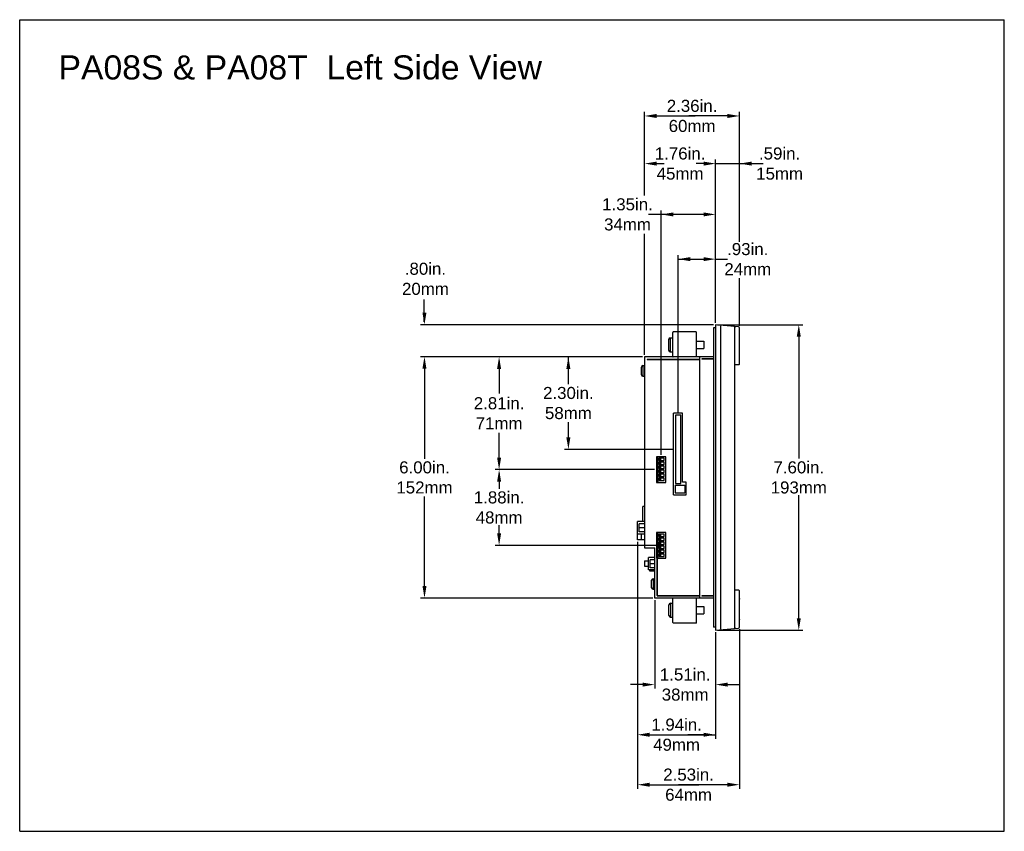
# Model space of a CAD drawing. Extents: x 85 to 134.4, y -34.1 to 29.3.
# Tile 10 of 14: x 109.9 to 134.4, y -13.5 to 6.7. Entities that reach past the tile are written whole.
import ezdxf

# ---------------------------------------------------------------- set-up
doc = ezdxf.new("R2010")
doc.units = 0
doc.header["$LTSCALE"] = 1.87
doc.header["$MEASUREMENT"] = 0
doc.layers.get('0').update_dxf_attribs({"linetype": 'CONTINUOUS'})
doc.layers.add('dim', color=7, linetype='CONTINUOUS')
doc.styles.add('ARIAL', font='ARIAL.TTF', dxfattribs={"height": 0.3})

# ---------------------------------------------------------------- blocks, each defined once
blk = doc.blocks.new('08')
at = {"linetype": 'Continuous'}
for p, q in [((-30.449, 24.123), (-5.969, 24.123)), ((-30.449, 3.935), (-30.449, 24.123)), ((-5.969, 3.935), (-5.969, 24.123)), ((-30.449, 3.935), (-5.969, 3.935))]:
    blk.add_line(p, q, dxfattribs=at)
for p, q in [((-14.912, 19.76), (-14.912, 21.828)), ((-12.553, 18.596), (-12.553, 21.828)), ((-14.612, 21.728), (-13.653, 21.728)), ((-12.853, 21.728), (-13.811, 21.728)), ((-14.912, 19.752), (-14.912, 20.643)), ((-13.148, 16.586), (-13.148, 20.643)), ((-12.553, 18.618), (-12.553, 20.643)), ((-14.612, 20.543), (-14.426, 20.543)), ((-13.448, 20.543), (-13.634, 20.543)), ((-13.152, 20.543), (-11.967, 20.543)), ((-14.498, 13.301), (-14.498, 19.379)), ((-13.448, 19.279), (-14.818, 19.279)), ((-14.912, 15.786), (-14.912, 18.796)), ((-14.912, 15.786), (-14.912, 18.789)), ((-14.078, 14.336), (-14.078, 18.267)), ((-14.078, 18.167), (-13.448, 18.167)), ((-13.148, 18.167), (-12.848, 18.167)), ((-12.553, 16.506), (-12.553, 17.692)), ((-12.553, 16.506), (-12.553, 17.685)), ((-20.389, 16.61), (-20.389, 17.159)), ((-13.198, 16.536), (-20.485, 16.536)), ((-13.098, 16.536), (-10.979, 16.536)), ((-11.079, 16.436), (-11.079, 13.209)), ((-14.962, 15.736), (-20.485, 15.736)), ((-16.808, 15.053), (-16.808, 15.736)), ((-20.385, 15.636), (-20.385, 13.203)), ((-18.53, 15.636), (-18.53, 14.823)), ((-16.808, 13.536), (-16.808, 14.111)), ((-18.53, 13.031), (-18.53, 13.846)), ((-14.195, 13.436), (-16.908, 13.436)), ((-14.663, 12.931), (-18.63, 12.931)), ((-18.53, 12.831), (-18.53, 12.455)), ((-20.385, 9.836), (-20.385, 12.26)), ((-11.079, 9.036), (-11.079, 12.292)), ((-18.53, 11.148), (-18.53, 11.547)), ((-14.433, 11.048), (-18.63, 11.048)), ((-15.086, 11.136), (-15.086, 4.994)), ((-12.666, 9.943), (-12.666, 9.944)), ((-14.711, 9.736), (-20.485, 9.736)), ((-14.661, 9.686), (-14.661, 7.484)), ((-13.148, 8.886), (-13.148, 6.237)), ((-13.098, 8.936), (-10.979, 8.936)), ((-12.553, 8.965), (-12.553, 4.994)), ((-14.961, 7.584), (-15.261, 7.584)), ((-12.848, 7.584), (-12.548, 7.584)), ((-14.786, 6.337), (-13.148, 6.337)), ((-13.448, 6.337), (-13.835, 6.337)), ((-14.786, 5.094), (-13.566, 5.094)), ((-12.853, 5.094), (-14.072, 5.094))]:
    blk.add_line(p, q)
at = {"color": 7, "linetype": 'Continuous'}
for p, q in [((-13.203, 16.461), (-13.203, 9.011)), ((-13.148, 16.461), (-13.203, 16.461)), ((-13.148, 16.536), (-13.148, 8.936)), ((-12.58, 16.486), (-13.148, 16.536)), ((-13.016, 16.494), (-13.013, 16.524)), ((-13.016, 8.977), (-13.016, 16.494)), ((-12.666, 15.526), (-12.666, 16.466)), ((-12.553, 15.557), (-12.553, 16.456)), ((-14.314, 15.904), (-14.314, 16.167)), ((-14.274, 16.208), (-14.214, 16.208)), ((-14.274, 16.208), (-14.274, 15.864)), ((-14.214, 15.746), (-14.214, 16.346)), ((-13.632, 16.356), (-14.204, 16.356)), ((-13.632, 16.356), (-13.632, 15.736)), ((-13.632, 16.128), (-13.444, 16.128)), ((-13.632, 15.944), (-13.444, 15.944)), ((-13.444, 16.128), (-13.444, 15.944)), ((-14.912, 15.736), (-14.912, 10.986)), ((-13.203, 15.736), (-14.912, 15.736)), ((-14.852, 15.676), (-14.852, 15.674)), ((-14.852, 15.676), (-13.539, 15.676)), ((-14.852, 15.674), (-13.539, 15.674)), ((-14.274, 15.864), (-14.214, 15.864)), ((-14.041, 15.674), (-14.041, 15.676)), ((-13.962, 15.676), (-13.962, 15.674)), ((-13.953, 15.676), (-13.953, 15.674)), ((-13.814, 15.674), (-13.814, 15.676)), ((-13.735, 15.676), (-13.735, 15.674)), ((-13.726, 15.676), (-13.726, 15.674)), ((-13.539, 9.736), (-13.539, 15.736)), ((-13.203, 15.688), (-13.491, 15.688)), ((-13.491, 15.688), (-13.491, 15.683)), ((-13.203, 15.683), (-13.491, 15.683)), ((-14.988, 15.289), (-14.988, 15.483)), ((-14.953, 15.518), (-14.912, 15.518)), ((-14.953, 15.518), (-14.953, 15.254)), ((-12.665, 15.531), (-12.666, 15.528)), ((-12.666, 15.528), (-12.666, 15.526)), ((-12.666, 15.527), (-12.666, 15.528)), ((-12.666, 15.526), (-12.666, 15.527)), ((-12.666, 15.526), (-12.666, 15.527)), ((-12.666, 15.527), (-12.666, 15.526)), ((-12.666, 9.945), (-12.666, 15.526)), ((-12.666, 15.526), (-12.666, 15.526)), ((-12.665, 15.534), (-12.665, 15.531)), ((-12.665, 15.53), (-12.665, 15.531)), ((-12.664, 15.533), (-12.664, 15.534)), ((-12.664, 15.533), (-12.664, 15.533)), ((-12.572, 15.537), (-12.661, 15.536)), ((-12.661, 15.536), (-12.661, 15.536)), ((-14.953, 15.254), (-14.912, 15.254)), ((-14.194, 12.307), (-14.194, 14.338)), ((-13.974, 14.338), (-14.194, 14.338)), ((-14.145, 14.286), (-14.145, 12.586)), ((-14.01, 14.286), (-14.145, 14.286)), ((-14.01, 12.586), (-14.01, 14.286)), ((-13.974, 12.616), (-13.974, 14.338)), ((-14.613, 13.251), (-14.613, 12.611)), ((-14.383, 13.251), (-14.613, 13.251)), ((-14.583, 13.251), (-14.583, 12.611)), ((-14.383, 12.611), (-14.383, 13.251)), ((-14.428, 13.216), (-14.553, 13.216)), ((-14.553, 13.216), (-14.553, 13.161)), ((-14.553, 13.161), (-14.428, 13.161)), ((-14.553, 13.116), (-14.553, 13.061)), ((-14.428, 13.116), (-14.553, 13.116)), ((-14.553, 13.061), (-14.428, 13.061)), ((-14.553, 13.016), (-14.553, 12.961)), ((-14.428, 13.016), (-14.553, 13.016)), ((-14.513, 13.211), (-14.548, 13.211)), ((-14.548, 13.211), (-14.548, 13.166)), ((-14.548, 13.166), (-14.513, 13.166)), ((-14.548, 13.111), (-14.548, 13.066)), ((-14.513, 13.111), (-14.548, 13.111)), ((-14.548, 13.066), (-14.513, 13.066)), ((-14.548, 13.011), (-14.548, 12.966)), ((-14.513, 13.011), (-14.548, 13.011)), ((-14.513, 13.166), (-14.513, 13.211)), ((-14.513, 13.066), (-14.513, 13.111)), ((-14.513, 12.966), (-14.513, 13.011)), ((-14.428, 13.161), (-14.428, 13.216)), ((-14.428, 13.061), (-14.428, 13.116)), ((-14.428, 12.961), (-14.428, 13.016)), ((-14.553, 12.961), (-14.428, 12.961)), ((-14.553, 12.916), (-14.553, 12.861)), ((-14.428, 12.916), (-14.553, 12.916)), ((-14.553, 12.861), (-14.428, 12.861)), ((-14.553, 12.816), (-14.553, 12.761)), ((-14.428, 12.816), (-14.553, 12.816)), ((-14.553, 12.761), (-14.428, 12.761)), ((-14.548, 12.966), (-14.513, 12.966)), ((-14.548, 12.911), (-14.548, 12.866)), ((-14.513, 12.911), (-14.548, 12.911)), ((-14.548, 12.866), (-14.513, 12.866)), ((-14.548, 12.811), (-14.548, 12.766)), ((-14.513, 12.811), (-14.548, 12.811)), ((-14.548, 12.766), (-14.513, 12.766)), ((-14.513, 12.866), (-14.513, 12.911)), ((-14.513, 12.766), (-14.513, 12.811)), ((-14.428, 12.861), (-14.428, 12.916)), ((-14.428, 12.761), (-14.428, 12.816)), ((-14.613, 12.611), (-14.383, 12.611)), ((-14.553, 12.716), (-14.553, 12.661)), ((-14.428, 12.716), (-14.553, 12.716)), ((-14.553, 12.661), (-14.428, 12.661)), ((-14.548, 12.711), (-14.548, 12.666)), ((-14.513, 12.711), (-14.548, 12.711)), ((-14.548, 12.666), (-14.513, 12.666)), ((-14.513, 12.666), (-14.513, 12.711)), ((-14.428, 12.661), (-14.428, 12.716)), ((-14.15, 12.547), (-14.15, 12.354)), ((-14.15, 12.547), (-13.91, 12.547)), ((-14.145, 12.586), (-14.01, 12.586)), ((-13.877, 12.616), (-13.974, 12.616)), ((-13.91, 12.547), (-13.91, 12.354)), ((-13.877, 12.307), (-13.877, 12.616)), ((-14.194, 12.307), (-13.877, 12.307)), ((-14.15, 12.354), (-13.91, 12.354)), ((-14.955, 11.639), (-14.955, 12.013)), ((-14.912, 12.013), (-14.955, 12.013)), ((-15.087, 11.328), (-15.087, 11.639)), ((-14.912, 11.639), (-15.087, 11.639)), ((-15.044, 11.383), (-15.044, 11.583)), ((-14.912, 11.583), (-15.044, 11.583)), ((-14.912, 11.328), (-15.087, 11.328)), ((-15.086, 11.186), (-15.086, 11.328)), ((-14.912, 11.483), (-15.044, 11.483)), ((-14.912, 11.383), (-15.044, 11.383)), ((-14.99, 11.186), (-14.99, 11.328)), ((-14.613, 11.368), (-14.613, 11.048)), ((-14.383, 11.368), (-14.613, 11.368)), ((-14.584, 11.368), (-14.584, 11.236)), ((-14.583, 11.368), (-14.583, 10.728)), ((-14.553, 11.326), (-14.553, 11.271)), ((-14.428, 11.326), (-14.553, 11.326)), ((-14.553, 11.271), (-14.428, 11.271)), ((-14.548, 11.321), (-14.548, 11.276)), ((-14.513, 11.321), (-14.548, 11.321)), ((-14.548, 11.276), (-14.513, 11.276)), ((-14.513, 11.276), (-14.513, 11.321)), ((-14.428, 11.271), (-14.428, 11.326)), ((-14.383, 10.728), (-14.383, 11.368)), ((-14.912, 11.186), (-15.086, 11.186)), ((-14.599, 11.048), (-14.852, 11.048)), ((-14.852, 11.048), (-14.852, 11.046)), ((-14.601, 11.046), (-14.852, 11.046)), ((-14.613, 11.046), (-14.613, 10.728)), ((-14.601, 11.046), (-14.601, 9.796)), ((-14.599, 10.728), (-14.599, 11.048)), ((-14.553, 11.226), (-14.553, 11.171)), ((-14.428, 11.226), (-14.553, 11.226)), ((-14.553, 11.171), (-14.428, 11.171)), ((-14.553, 11.126), (-14.553, 11.071)), ((-14.428, 11.126), (-14.553, 11.126)), ((-14.553, 11.071), (-14.428, 11.071)), ((-14.428, 11.026), (-14.553, 11.026)), ((-14.553, 11.026), (-14.553, 10.971)), ((-14.548, 11.221), (-14.548, 11.176)), ((-14.513, 11.221), (-14.548, 11.221)), ((-14.548, 11.176), (-14.513, 11.176)), ((-14.548, 11.121), (-14.548, 11.076)), ((-14.513, 11.121), (-14.548, 11.121)), ((-14.548, 11.076), (-14.513, 11.076)), ((-14.513, 11.021), (-14.548, 11.021)), ((-14.548, 11.021), (-14.548, 10.976)), ((-14.513, 11.176), (-14.513, 11.221)), ((-14.513, 11.076), (-14.513, 11.121)), ((-14.513, 10.976), (-14.513, 11.021)), ((-14.428, 11.171), (-14.428, 11.226)), ((-14.428, 11.071), (-14.428, 11.126)), ((-14.428, 10.971), (-14.428, 11.026)), ((-14.912, 10.986), (-14.661, 10.986)), ((-14.661, 9.736), (-14.661, 10.986)), ((-14.584, 10.917), (-14.583, 10.917)), ((-14.584, 10.917), (-14.584, 10.746)), ((-14.553, 10.971), (-14.428, 10.971)), ((-14.428, 10.926), (-14.553, 10.926)), ((-14.553, 10.926), (-14.553, 10.871)), ((-14.553, 10.871), (-14.428, 10.871)), ((-14.428, 10.826), (-14.553, 10.826)), ((-14.553, 10.826), (-14.553, 10.771)), ((-14.548, 10.976), (-14.513, 10.976)), ((-14.513, 10.921), (-14.548, 10.921)), ((-14.548, 10.921), (-14.548, 10.876)), ((-14.548, 10.876), (-14.513, 10.876)), ((-14.513, 10.821), (-14.548, 10.821)), ((-14.548, 10.821), (-14.548, 10.776)), ((-14.548, 10.776), (-14.513, 10.776)), ((-14.513, 10.876), (-14.513, 10.921)), ((-14.513, 10.776), (-14.513, 10.821)), ((-14.428, 10.871), (-14.428, 10.926)), ((-14.428, 10.771), (-14.428, 10.826)), ((-14.913, 10.661), (-14.815, 10.661)), ((-14.913, 10.661), (-14.913, 10.53)), ((-14.913, 10.53), (-14.815, 10.53)), ((-14.661, 10.746), (-14.815, 10.746)), ((-14.815, 10.435), (-14.815, 10.746)), ((-14.661, 10.69), (-14.772, 10.69)), ((-14.772, 10.49), (-14.772, 10.69)), ((-14.661, 10.59), (-14.772, 10.59)), ((-14.613, 10.728), (-14.601, 10.728)), ((-14.599, 10.69), (-14.601, 10.69)), ((-14.599, 10.59), (-14.601, 10.59)), ((-14.599, 9.798), (-14.599, 10.728)), ((-14.599, 10.728), (-14.383, 10.728)), ((-14.553, 10.771), (-14.428, 10.771)), ((-14.661, 10.435), (-14.815, 10.435)), ((-14.781, 10.406), (-14.781, 10.435)), ((-14.661, 10.406), (-14.781, 10.406)), ((-14.661, 10.49), (-14.772, 10.49)), ((-14.599, 10.49), (-14.601, 10.49)), ((-14.599, 10.484), (-14.601, 10.484)), ((-14.599, 10.435), (-14.601, 10.435)), ((-14.601, 10.404), (-14.599, 10.404)), ((-14.599, 10.396), (-14.601, 10.396)), ((-14.737, 9.989), (-14.737, 10.183)), ((-14.702, 10.218), (-14.661, 10.218)), ((-14.702, 10.218), (-14.702, 9.954)), ((-14.601, 10.211), (-14.599, 10.211)), ((-14.601, 10.086), (-14.599, 10.086)), ((-14.702, 9.954), (-14.661, 9.954)), ((-14.601, 9.961), (-14.599, 9.961)), ((-14.601, 9.796), (-13.539, 9.796)), ((-14.599, 9.798), (-13.539, 9.798)), ((-14.041, 9.798), (-14.041, 9.796)), ((-14.034, 9.798), (-14.034, 9.796)), ((-13.955, 9.796), (-13.955, 9.798)), ((-13.814, 9.798), (-13.814, 9.796)), ((-13.807, 9.798), (-13.807, 9.796)), ((-13.728, 9.796), (-13.728, 9.798)), ((-12.666, 9.005), (-12.666, 9.945)), ((-12.666, 9.945), (-12.666, 9.945)), ((-12.666, 9.944), (-12.666, 9.945)), ((-12.666, 9.944), (-12.666, 9.945)), ((-12.666, 9.944), (-12.666, 9.944)), ((-12.665, 9.942), (-12.666, 9.943)), ((-12.666, 9.943), (-12.666, 9.943)), ((-12.665, 9.942), (-12.665, 9.942)), ((-12.665, 9.94), (-12.665, 9.941)), ((-12.572, 9.934), (-12.661, 9.935)), ((-12.553, 9.722), (-12.553, 9.914)), ((-13.203, 9.736), (-14.661, 9.736)), ((-14.307, 9.304), (-14.307, 9.567)), ((-14.267, 9.608), (-14.207, 9.608)), ((-14.267, 9.608), (-14.267, 9.264)), ((-14.207, 9.126), (-14.207, 9.726)), ((-13.625, 9.116), (-13.625, 9.736)), ((-13.203, 9.789), (-13.491, 9.789)), ((-13.491, 9.789), (-13.491, 9.784)), ((-13.203, 9.784), (-13.491, 9.784)), ((-12.557, 9.722), (-12.553, 9.722)), ((-12.557, 9.721), (-12.557, 9.722)), ((-12.557, 9.72), (-12.557, 9.719)), ((-12.557, 9.719), (-12.557, 9.716)), ((-12.557, 9.717), (-12.557, 9.714)), ((-12.557, 9.714), (-12.557, 9.711)), ((-12.557, 9.708), (-12.557, 9.711)), ((-12.557, 9.704), (-12.557, 9.708)), ((-12.557, 9.701), (-12.557, 9.705)), ((-12.557, 9.222), (-12.557, 9.703)), ((-13.625, 9.528), (-13.437, 9.528)), ((-13.625, 9.344), (-13.437, 9.344)), ((-13.437, 9.528), (-13.437, 9.344)), ((-14.267, 9.264), (-14.207, 9.264)), ((-13.625, 9.116), (-14.197, 9.116)), ((-12.557, 9.222), (-12.557, 9.219)), ((-12.557, 9.215), (-12.557, 9.22)), ((-12.557, 9.215), (-12.557, 9.212)), ((-12.557, 9.208), (-12.557, 9.21)), ((-12.557, 9.206), (-12.557, 9.204)), ((-12.557, 9.203), (-12.557, 9.204)), ((-12.557, 9.203), (-12.557, 9.204)), ((-12.557, 9.202), (-12.557, 9.203)), ((-12.553, 9.201), (-12.557, 9.201)), ((-12.553, 9.015), (-12.553, 9.201)), ((-13.148, 9.011), (-13.203, 9.011)), ((-13.148, 8.936), (-12.58, 8.985)), ((-13.013, 8.947), (-13.016, 8.977))]:
    blk.add_line(p, q, dxfattribs=at)
for points in [[(-12.694, 16.496), (-12.685, 16.494), (-12.677, 16.489), (-12.671, 16.483), (-12.668, 16.475), (-12.666, 16.466)], [(-12.666, 15.528), (-12.665, 15.529), (-12.665, 15.53), (-12.665, 15.531)], [(-12.666, 15.528), (-12.666, 15.529), (-12.665, 15.53)], [(-12.666, 15.527), (-12.666, 15.527), (-12.666, 15.527)], [(-12.663, 15.54), (-12.664, 15.538), (-12.664, 15.536), (-12.665, 15.534)], [(-12.665, 15.531), (-12.665, 15.532), (-12.664, 15.532)], [(-12.664, 15.534), (-12.663, 15.534), (-12.663, 15.534), (-12.663, 15.535), (-12.663, 15.535), (-12.662, 15.535), (-12.662, 15.535), (-12.662, 15.535), (-12.662, 15.536), (-12.661, 15.536), (-12.661, 15.536), (-12.661, 15.536), (-12.661, 15.536), (-12.661, 15.536), (-12.661, 15.536), (-12.661, 15.536)], [(-12.664, 15.532), (-12.664, 15.533), (-12.664, 15.533), (-12.664, 15.534)], [(-12.664, 15.534), (-12.663, 15.534), (-12.663, 15.534)], [(-12.663, 15.535), (-12.663, 15.535), (-12.662, 15.535), (-12.662, 15.535), (-12.662, 15.535), (-12.662, 15.535), (-12.662, 15.536), (-12.661, 15.536)], [(-12.661, 15.536), (-12.661, 15.536), (-12.661, 15.536), (-12.661, 15.536), (-12.661, 15.536), (-12.661, 15.536), (-12.661, 15.536)], [(-12.665, 9.94), (-12.665, 9.941), (-12.665, 9.942)], [(-12.661, 9.935), (-12.661, 9.935), (-12.661, 9.935), (-12.661, 9.935), (-12.661, 9.935), (-12.661, 9.935), (-12.661, 9.936), (-12.661, 9.936), (-12.662, 9.936), (-12.662, 9.936), (-12.662, 9.936), (-12.662, 9.936), (-12.663, 9.936), (-12.663, 9.937), (-12.663, 9.937), (-12.663, 9.937), (-12.664, 9.938), (-12.664, 9.938), (-12.664, 9.939), (-12.665, 9.939), (-12.665, 9.94)], [(-12.663, 9.937), (-12.663, 9.937), (-12.664, 9.938), (-12.664, 9.938), (-12.664, 9.938), (-12.664, 9.939), (-12.665, 9.939), (-12.665, 9.94)], [(-12.661, 9.936), (-12.662, 9.936), (-12.662, 9.936), (-12.662, 9.936), (-12.662, 9.936), (-12.662, 9.936), (-12.663, 9.936), (-12.663, 9.937)], [(-12.661, 9.935), (-12.661, 9.935), (-12.661, 9.935), (-12.661, 9.935), (-12.661, 9.935), (-12.661, 9.935), (-12.661, 9.935), (-12.661, 9.936)], [(-12.557, 9.722), (-12.557, 9.721), (-12.557, 9.72)], [(-12.557, 9.72), (-12.557, 9.721), (-12.557, 9.721), (-12.557, 9.721), (-12.557, 9.721)], [(-12.557, 9.212), (-12.557, 9.209), (-12.557, 9.206)], [(-12.557, 9.203), (-12.557, 9.202), (-12.557, 9.201)], [(-12.557, 9.202), (-12.557, 9.202), (-12.557, 9.202)], [(-12.666, 9.005), (-12.668, 8.996), (-12.671, 8.988), (-12.677, 8.982), (-12.685, 8.977), (-12.694, 8.975)]]:
    blk.add_lwpolyline(points, dxfattribs=at)
for centre, radius, start, end in [((-12.583, 16.456), 0.03, 0, 85), ((-14.274, 16.167), 0.0403, 90, 180), ((-14.204, 16.346), 0.01, 90, 180), ((-14.274, 15.904), 0.0403, 180, 270), ((-14.204, 15.746), 0.01, 180, 270), ((-14.953, 15.483), 0.035, 90, 180), ((-12.573, 15.557), 0.02, 271, 360), ((-14.953, 15.289), 0.035, 180, 270), ((-14.702, 10.183), 0.035, 90, 180), ((-14.702, 9.989), 0.035, 180, 270), ((-12.573, 9.914), 0.02, 0, 89), ((-14.267, 9.567), 0.0403, 90, 180), ((-14.197, 9.726), 0.01, 90, 180), ((-12.559, 9.722), 0.006, 281.7483, 353.1625), ((-14.267, 9.304), 0.0403, 180, 270), ((-14.197, 9.126), 0.01, 180, 270), ((-12.559, 9.201), 0.006, 0, 78.2526), ((-12.583, 9.015), 0.03, 275, 360)]:
    blk.add_arc(centre, radius, start, end, dxfattribs=at)
for points in [[(-14.612, 21.778), (-14.612, 21.678), (-14.912, 21.728)], [(-12.853, 21.778), (-12.853, 21.678), (-12.553, 21.728)], [(-14.612, 20.593), (-14.612, 20.493), (-14.912, 20.543)], [(-13.448, 20.593), (-13.448, 20.493), (-13.148, 20.543)], [(-12.248, 20.593), (-12.248, 20.493), (-12.548, 20.543)], [(-14.198, 19.329), (-14.198, 19.229), (-14.498, 19.279)], [(-13.448, 19.329), (-13.448, 19.229), (-13.148, 19.279)], [(-13.778, 18.217), (-13.778, 18.117), (-14.078, 18.167)], [(-13.448, 18.217), (-13.448, 18.117), (-13.148, 18.167)], [(-20.436, 16.837), (-20.336, 16.837), (-20.386, 16.537)], [(-11.129, 16.236), (-11.029, 16.236), (-11.079, 16.536)], [(-20.436, 15.443), (-20.336, 15.443), (-20.386, 15.743)], [(-18.58, 15.436), (-18.48, 15.436), (-18.53, 15.736)], [(-16.858, 15.436), (-16.758, 15.436), (-16.808, 15.736)], [(-16.858, 13.736), (-16.758, 13.736), (-16.808, 13.436)], [(-18.58, 13.231), (-18.48, 13.231), (-18.53, 12.931)], [(-18.58, 12.631), (-18.48, 12.631), (-18.53, 12.931)], [(-18.58, 11.348), (-18.48, 11.348), (-18.53, 11.048)], [(-20.435, 10.036), (-20.335, 10.036), (-20.385, 9.736)], [(-11.129, 9.236), (-11.029, 9.236), (-11.079, 8.936)], [(-14.961, 7.634), (-14.961, 7.534), (-14.661, 7.584)], [(-12.848, 7.634), (-12.848, 7.534), (-13.148, 7.584)], [(-14.786, 6.387), (-14.786, 6.287), (-15.086, 6.337)], [(-13.448, 6.387), (-13.448, 6.287), (-13.148, 6.337)], [(-14.786, 5.144), (-14.786, 5.044), (-15.086, 5.094)], [(-12.853, 5.144), (-12.853, 5.044), (-12.553, 5.094)]]:
    blk.add_solid(points)
at = {"char_height": 0.3, "attachment_point": 5, "style": 'ARIAL'}
for s, insert in [('2.36in.\\P60mm', (-13.732, 21.728)), ('1.76in.\\P45mm', (-14.03, 20.543)), ('.59in.\\P15mm', (-11.556, 20.543)), ('1.35in.\\P34mm', (-15.338, 19.279)), ('.93in.\\P24mm', (-12.348, 18.167)), ('.80in.\\P20mm', (-20.362, 17.676)), ('2.30in.\\P58mm', (-16.808, 14.586)), ('2.81in.\\P71mm', (-18.53, 14.333)), ('6.00in.\\P152mm', (-20.385, 12.736)), ('7.60in.\\P193mm', (-11.079, 12.736)), ('1.88in.\\P48mm', (-18.53, 11.989)), ('1.51in.\\P38mm', (-13.904, 7.584)), ('1.94in.\\P49mm', (-14.117, 6.337)), ('2.53in.\\P64mm', (-13.819, 5.094))]:
    blk.add_mtext(s, dxfattribs=dict(at, insert=insert))
at = {"layer": 'dim', "insert": (-23.474, 22.931), "char_height": 0.6, "attachment_point": 5}
blk.add_mtext('{\\fArial|b0|i0|c0|p34;PA08S & PA08T  Left Side View}', dxfattribs=at)

msp = doc.modelspace()

# ---------------------------------------------------------------- block references
msp.add_blockref('08', (140.399, -17.442))

doc.saveas('drawing.dxf')
